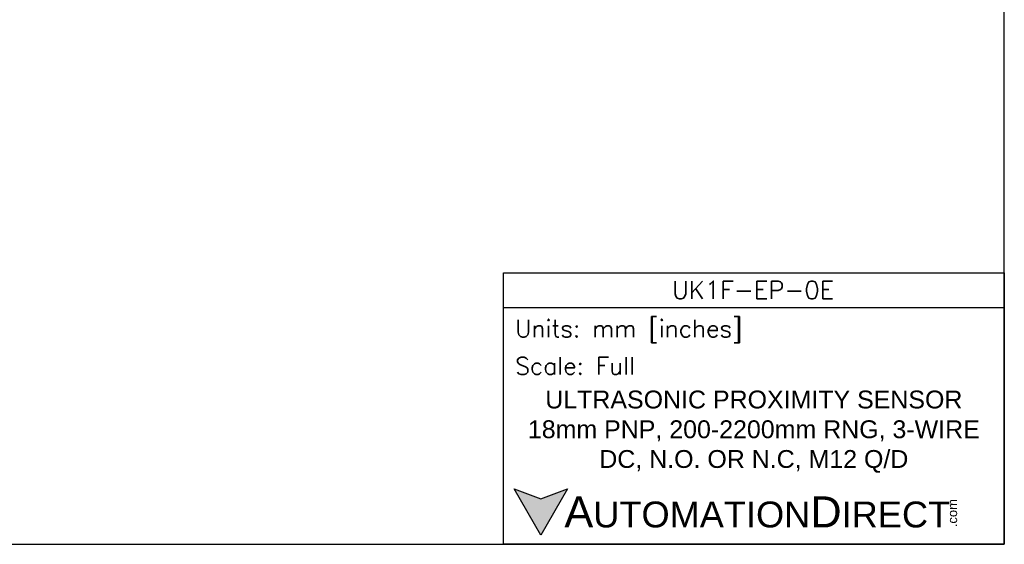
# Model space of a CAD drawing. Header units: inches. Extents: x 0 to 279, y 0 to 216.
# Tile 2 of 8: x 100 to 279, y 0 to 95. Entities that reach past the tile are written whole.
import ezdxf

# ---------------------------------------------------------------- set-up
doc = ezdxf.new("R2010")
doc.units = ezdxf.units.IN
doc.header["$LTSCALE"] = 10
doc.header["$MEASUREMENT"] = 0
doc.layers.add('Text', color=140, linetype='Continuous')
doc.styles.add('\\M+2ABAC\\M+2A6A11', font='txt')
doc.styles.add('ROMANS', font='romans.shx')

msp = doc.modelspace()

# ---------------------------------------------------------------- hatches: boundary and pattern name
at = {"layer": 'Text'}
msp.add_hatch(color=256, dxfattribs=at).paths.add_polyline_path([(199.93, 10.07), (195.08, 8.31), (190.23, 10.07), (195.08, 1.67)])

# ---------------------------------------------------------------- linework, layer by layer
at = {"layer": 'Defpoints'}
msp.add_lwpolyline([(279.4, 215.9), (0, 215.9), (0, 0), (279.4, 0)], close=True, dxfattribs=at)
at = {"layer": 'Text'}
msp.add_line((188.28, 43.12), (279.4, 43.12), dxfattribs=at)
for points in [[(188.28, 0), (188.28, 49.4), (279.4, 49.4), (279.4, 0)], [(199.93, 10.07), (195.08, 1.67), (190.23, 10.07), (195.08, 8.31)]]:
    msp.add_lwpolyline(points, close=True, dxfattribs=at)

# ---------------------------------------------------------------- texts
at = {"layer": 'Text', "linetype": 'Continuous', "insert": (233.7, 46.3), "char_height": 3.248, "width": 61.1425, "attachment_point": 5, "style": 'ROMANS'}
msp.add_mtext('UK1F-EP-0E', dxfattribs=at)
at = {"layer": 'Text', "attachment_point": 4}
for s, insert, char_height, width, style in [(' Units: mm [inches]', (188.28, 38.75), 3.1404, 91.118, 'ROMANS'), (' Scale: Full', (188.28, 32.47), 3.1404, 91.118, 'ROMANS'), ('{\\fArial|b0|i0|c0|p34;     \\H1.2x;A\\H0.8333x;UTOMATION\\H1.2x;D\\H0.8333x;IRECT}', (190.23, 5.87), 4.7106, 79.7962, '\\M+2ABAC\\M+2A6A11')]:
    msp.add_mtext(s, dxfattribs=dict(at, insert=insert, char_height=char_height, width=width, style=style))
at = {"layer": 'Text', "linetype": 'Continuous', "insert": (233.84, 20.5), "char_height": 3.2482, "width": 87.1298, "attachment_point": 5}
msp.add_mtext('{\\fArial|b0|i0|c0|p34;ULTRASONIC PROXIMITY SENSOR\\P18mm PNP, 200-2200mm RNG, 3-WIRE\\PDC, N.O. OR N.C, M12 Q/D}', dxfattribs=at)
at = {"layer": 'Text', "insert": (269.12, 3.11), "char_height": 1.6958, "width": 5.0253, "attachment_point": 1, "rotation": 90, "style": '\\M+2ABAC\\M+2A6A11'}
msp.add_mtext('{\\fArial|b0|i0|c0|p34;.com}', dxfattribs=at)

doc.saveas('drawing.dxf')
